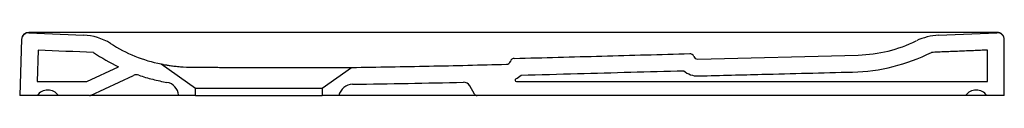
# Model space of a CAD drawing. Header units: millimetres. Extents: x 4344.188 to 4344.888, y 2804.498 to 2804.543.
import ezdxf

# ---------------------------------------------------------------- set-up
doc = ezdxf.new("R2010")
doc.units = ezdxf.units.MM
doc.layers.add('SANINDUSA', color=3, linetype='Continuous')

msp = doc.modelspace()

# ---------------------------------------------------------------- linework, layer by layer
at = {"layer": 'SANINDUSA'}
for p, q in [((4344.18924, 2804.53771), (4344.18784, 2804.49755)), ((4344.19443, 2804.54217), (4344.23334, 2804.54054)), ((4344.84107, 2804.54049), (4344.88262, 2804.54223)), ((4344.88784, 2804.49755), (4344.88784, 2804.53723)), ((4344.20098, 2804.52988), (4344.2002, 2804.50755)), ((4344.87584, 2804.50755), (4344.87584, 2804.52992)), ((4344.66992, 2804.52354), (4344.78404, 2804.52642)), ((4344.23562, 2804.50755), (4344.25807, 2804.51801)), ((4344.28833, 2804.52008), (4344.31284, 2804.50291)), ((4344.40284, 2804.50291), (4344.42384, 2804.51762)), ((4344.23824, 2804.49773), (4344.26871, 2804.51194)), ((4344.2002, 2804.50755), (4344.23562, 2804.50755)), ((4344.31284, 2804.50291), (4344.40284, 2804.50291)), ((4344.31284, 2804.49755), (4344.31284, 2804.50291)), ((4344.40284, 2804.50291), (4344.40284, 2804.49755)), ((4344.51126, 2804.49855), (4344.50777, 2804.5046)), ((4344.54098, 2804.50755), (4344.87584, 2804.50755)), ((4344.20034, 2804.49755), (4344.18784, 2804.49755)), ((4344.21534, 2804.49755), (4344.20034, 2804.49755)), ((4344.2374, 2804.49755), (4344.21534, 2804.49755)), ((4344.30084, 2804.49755), (4344.28135, 2804.49755)), ((4344.30084, 2804.49755), (4344.3008, 2804.49801)), ((4344.31284, 2804.49755), (4344.30084, 2804.49755)), ((4344.31284, 2804.49755), (4344.40284, 2804.49755)), ((4344.41484, 2804.49755), (4344.40284, 2804.49755)), ((4344.50913, 2804.49755), (4344.41484, 2804.49755)), ((4344.86034, 2804.49755), (4344.513, 2804.49755)), ((4344.87534, 2804.49755), (4344.86034, 2804.49755)), ((4344.88784, 2804.49755), (4344.87534, 2804.49755))]:
    msp.add_line(p, q, dxfattribs=at)
for centre, radius, start, end in [((4344.19423, 2804.53717), 0.005, 87.50954, 178), ((4344.19424, 2804.53754), 0.005, 89.94957, 177.99998), ((4344.2316, 2804.50058), 0.04, 58.53425, 87.69291), ((4344.78151, 2804.62639), 0.1, 271.44508, 295.96757), ((4344.84282, 2804.50053), 0.04, 92.30075, 115.96757), ((4344.88284, 2804.53723), 0.005, 0, 92.4969), ((4344.88284, 2804.53754), 0.005, 359.99954, 90.05097), ((4344.30745, 2804.61823), 0.1, 236.65623, 258.97471), ((4344.53955, 2804.52101), 0.003, 91.49635, 162.01715), ((4344.66424, 2804.52439), 0.003, 20.99882, 91.53107), ((4344.66984, 2804.52654), 0.003, 200.99882, 271.52407), ((4344.77682, 2804.64628), 0.132, 271.36441, 296.62295), ((4344.53384, 2804.52286), 0.003, 271.48007, 342.01715), ((4344.66984, 2804.52654), 0.015, 228.69705, 271.52407), ((4344.27082, 2804.50741), 0.005, 71.13391, 115), ((4344.54098, 2804.50855), 0.001, 116.51461, 270), ((4344.53384, 2804.52286), 0.015, 296.51461, 314.32788), ((4344.20784, 2804.49252), 0.00903, 33.85503, 146.14497), ((4344.29084, 2804.49714), 0.01, 5, 80.15318), ((4344.42465, 2804.49563), 0.01, 90.71548, 168.9283), ((4344.50344, 2804.5021), 0.005, 30, 91.35547), ((4344.86784, 2804.49252), 0.00903, 33.85503, 146.14497), ((4344.2374, 2804.49955), 0.002, 270, 295), ((4344.513, 2804.49955), 0.002, 210, 270)]:
    msp.add_arc(centre, radius, start, end, dxfattribs=at)
for points, knots in [([(4344.88284, 2804.54254), (4344.83145, 2804.5425), (4344.72011, 2804.54241), (4344.54882, 2804.54236), (4344.37067, 2804.5424), (4344.25248, 2804.54249), (4344.19424, 2804.54254)], [0, 0, 0, 0, 0.223883, 0.485079, 0.746275, 1, 1, 1, 1]), ([(4344.53947, 2804.52401), (4344.56025, 2804.52455), (4344.58103, 2804.52513), (4344.6226, 2804.52627), (4344.64338, 2804.52684), (4344.66416, 2804.52739)], [0, 0, 0, 0, 0.5, 0.5, 1, 1, 1, 1]), ([(4344.28833, 2804.52008), (4344.28833, 2804.52008), (4344.28847, 2804.52005), (4344.28891, 2804.51996), (4344.2891, 2804.51993), (4344.28943, 2804.51986), (4344.28954, 2804.51984), (4344.2898, 2804.51979), (4344.28993, 2804.51976), (4344.29065, 2804.51963), (4344.29136, 2804.5195), (4344.29298, 2804.51923), (4344.2939, 2804.51908), (4344.29594, 2804.51879), (4344.29705, 2804.51864), (4344.29947, 2804.51837), (4344.30075, 2804.51824), (4344.30479, 2804.51791), (4344.30775, 2804.51776), (4344.31091, 2804.51774)], [0, 0, 0, 0, 0.125, 0.125, 0.1875, 0.1875, 0.21875, 0.21875, 0.25, 0.25, 0.375, 0.375, 0.5, 0.5, 0.625, 0.625, 0.75, 0.75, 1, 1, 1, 1]), ([(4344.31091, 2804.51774), (4344.31149, 2804.51774), (4344.31208, 2804.51774), (4344.31329, 2804.51773), (4344.31389, 2804.51773), (4344.31575, 2804.51772), (4344.31701, 2804.51771), (4344.32092, 2804.5177), (4344.32365, 2804.51769), (4344.32794, 2804.51768), (4344.3294, 2804.51767), (4344.3324, 2804.51767), (4344.33391, 2804.51766), (4344.33849, 2804.51766), (4344.3416, 2804.51765), (4344.34636, 2804.51765), (4344.34796, 2804.51764), (4344.35038, 2804.51764), (4344.35119, 2804.51764), (4344.35282, 2804.51764), (4344.35364, 2804.51764), (4344.35771, 2804.51763), (4344.36095, 2804.51763), (4344.36738, 2804.51763), (4344.37057, 2804.51763), (4344.37454, 2804.51763), (4344.37533, 2804.51762), (4344.3769, 2804.51762), (4344.37767, 2804.51762), (4344.37999, 2804.51762), (4344.38151, 2804.51762), (4344.38599, 2804.51762), (4344.38888, 2804.51762), (4344.39237, 2804.51762), (4344.39306, 2804.51762), (4344.39443, 2804.51762), (4344.39511, 2804.51762), (4344.39711, 2804.51762), (4344.39841, 2804.51762), (4344.40217, 2804.51762), (4344.40451, 2804.51762), (4344.40777, 2804.51762), (4344.40882, 2804.51762), (4344.41033, 2804.51762), (4344.41082, 2804.51762), (4344.41178, 2804.51762), (4344.41225, 2804.51762), (4344.41451, 2804.51762), (4344.4161, 2804.51762), (4344.41818, 2804.51762), (4344.41882, 2804.51762), (4344.41999, 2804.51762), (4344.42052, 2804.51762), (4344.42195, 2804.51762), (4344.42265, 2804.51762), (4344.4236, 2804.51762), (4344.42384, 2804.51762), (4344.42384, 2804.51762)], [0, 0, 0, 0, 0.015625, 0.015625, 0.03125, 0.03125, 0.0625, 0.0625, 0.125, 0.125, 0.15625, 0.15625, 0.1875, 0.1875, 0.25, 0.25, 0.28125, 0.28125, 0.296875, 0.296875, 0.3125, 0.3125, 0.375, 0.375, 0.4375, 0.4375, 0.453125, 0.453125, 0.46875, 0.46875, 0.5, 0.5, 0.5625, 0.5625, 0.578125, 0.578125, 0.59375, 0.59375, 0.625, 0.625, 0.6875, 0.6875, 0.71875, 0.71875, 0.734375, 0.734375, 0.75, 0.75, 0.8125, 0.8125, 0.84375, 0.84375, 0.875, 0.875, 0.9375, 0.9375, 1, 1, 1, 1]), ([(4344.42384, 2804.51762), (4344.44219, 2804.51785), (4344.46054, 2804.51817), (4344.49723, 2804.51894), (4344.51557, 2804.51939), (4344.53392, 2804.51986)], [0, 0, 0, 0, 0.5, 0.5, 1, 1, 1, 1]), ([(4344.54432, 2804.51213), (4344.55772, 2804.51249), (4344.57112, 2804.51285), (4344.60966, 2804.51391), (4344.6348, 2804.5146), (4344.65994, 2804.51528)], [0.0363869, 0.0363869, 0.0363869, 0.0363869, 0.3586405, 0.3586405, 0.9635839, 0.9635839, 0.9635839, 0.9635839]), ([(4344.27244, 2804.51214), (4344.27408, 2804.51158), (4344.27573, 2804.51105), (4344.27907, 2804.51006), (4344.28074, 2804.50959), (4344.28577, 2804.50831), (4344.28915, 2804.50758), (4344.29255, 2804.50699)], [0, 0, 0, 0, 0.25, 0.25, 0.5, 0.5, 1, 1, 1, 1]), ([(4344.67024, 2804.51155), (4344.68729, 2804.512), (4344.70133, 2804.51237), (4344.73689, 2804.51327), (4344.75843, 2804.5138), (4344.77996, 2804.51432)], [0.5870415, 0.5870415, 0.5870415, 0.5870415, 0.75, 0.75, 1, 1, 1, 1]), ([(4344.42453, 2804.50563), (4344.43766, 2804.50579), (4344.45079, 2804.506), (4344.47706, 2804.5065), (4344.49019, 2804.50679), (4344.50332, 2804.5071)], [0, 0, 0, 0, 0.5, 0.5, 1, 1, 1, 1]), ([(4344.28135, 2804.49755), (4344.27881, 2804.49755), (4344.27372, 2804.49755), (4344.2661, 2804.49755), (4344.25858, 2804.49755), (4344.25167, 2804.49755), (4344.24644, 2804.49755), (4344.24288, 2804.49755), (4344.24037, 2804.49755), (4344.23861, 2804.49755), (4344.23802, 2804.49755), (4344.23784, 2804.49755)], [0, 0, 0, 0, 0.157009, 0.314718, 0.471829, 0.62802, 0.75826, 0.824014, 0.889618, 0.965821, 1, 1, 1, 1]), ([(4344.513, 2804.49755), (4344.51292, 2804.49755), (4344.51276, 2804.49755), (4344.51158, 2804.49755), (4344.51027, 2804.49755), (4344.50936, 2804.49755), (4344.50913, 2804.49755)], [0, 0, 0, 0, 0.2903403, 0.5797547, 0.8937337, 1, 1, 1, 1])]:
    msp.add_open_spline(points, degree=3, knots=knots, dxfattribs=at)
for points, degree in [([(4344.24038, 2804.52825), (4344.22724, 2804.52877), (4344.21411, 2804.52931), (4344.20098, 2804.52988)], 3), ([(4344.87584, 2804.52992), (4344.83597, 2804.52827)], 1), ([(4344.24038, 2804.52825), (4344.24604, 2804.52436), (4344.25194, 2804.52095), (4344.25807, 2804.51801)], 3)]:
    msp.add_open_spline(points, degree=degree, dxfattribs=at)

doc.saveas('drawing.dxf')
